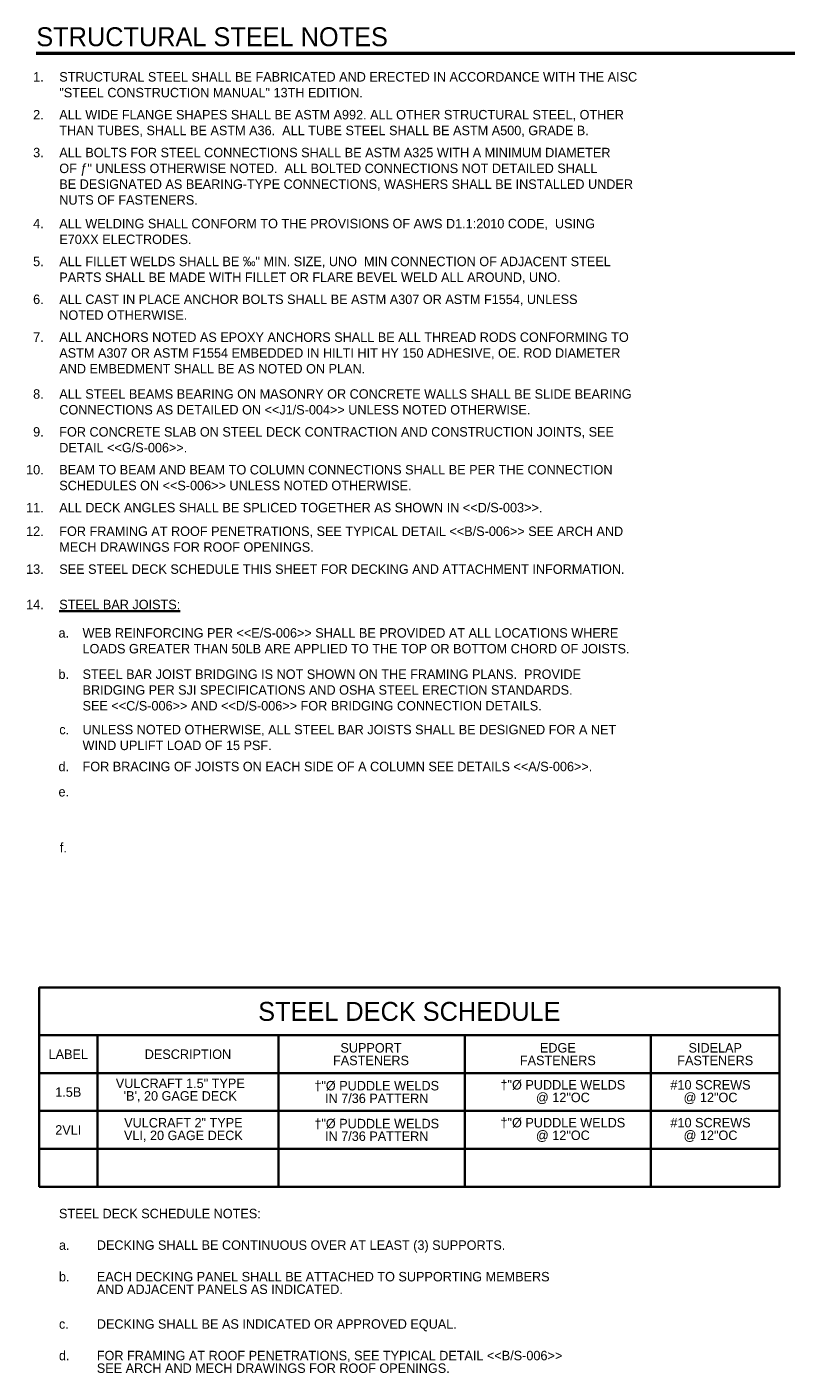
# Model space of a CAD drawing. Header units: inches. Extents: x 101 to 3134, y 199 to 2163.
# Tile 1 of 4: x 101 to 1064, y 456 to 2163. Entities that reach past the tile are written whole.
import ezdxf
from ezdxf.enums import TextEntityAlignment as Align

# ---------------------------------------------------------------- set-up
doc = ezdxf.new("R2010")
doc.units = ezdxf.units.IN
doc.header["$LTSCALE"] = 20
doc.header["$MEASUREMENT"] = 0
doc.layers.add('S-ANNO-TEXT', color=7, linetype='Continuous', lineweight=25)
doc.styles.add('Working', font='working.shx')

msp = doc.modelspace()

# ---------------------------------------------------------------- linework, layer by layer
at = {"layer": 'S-ANNO-TEXT', "color": 4, "linetype": 'Continuous', "lineweight": 50}
msp.add_line((113.0416934, 2129.5005655), (1084.0976702, 2129.5005655), dxfattribs=at)
at = {"layer": 'S-ANNO-TEXT', "color": 2, "linetype": 'Continuous', "lineweight": 35}
for p, q in [((116.6561549, 884.6524831), (1055.6238048, 884.6524831)), ((190.4606779, 884.6524831), (190.4606779, 692.6513615)), ((420.2652008, 884.6524831), (420.2652008, 692.6513615)), ((656.3819108, 884.6524831), (656.3819108, 692.6513615)), ((892.4986207, 884.6524831), (892.4986207, 692.6513615)), ((1055.6238048, 884.6524831), (1055.6238048, 692.6513615)), ((116.6561549, 836.6513615), (1055.6238048, 836.6513615)), ((116.6561549, 788.6513615), (1055.6238048, 788.6513615)), ((116.6561549, 740.6513615), (1055.6238048, 740.6513615)), ((116.6561549, 692.6513615), (1055.6238048, 692.6513615))]:
    msp.add_line(p, q, dxfattribs=at)
msp.add_lwpolyline([(116.6561549, 692.6513615), (1055.6238048, 692.6513615), (1055.6238048, 945.1153149), (116.6561549, 945.1153149), (116.6561549, 692.6513615)], close=True, dxfattribs=at)

# ---------------------------------------------------------------- texts
at = {"layer": 'S-ANNO-TEXT', "color": 4, "linetype": 'Continuous', "lineweight": 50, "style": 'Working'}
msp.add_text('STRUCTURAL STEEL NOTES', height=24, dxfattribs=at).set_placement((113.0416934, 2162.3303014), align=Align.TOP_LEFT)
at = {"layer": 'S-ANNO-TEXT', "color": 2, "linetype": 'Continuous', "lineweight": 35, "style": 'Working'}
for s, p in [('1.', (122.3772364, 2105.5005514)), ('2.', (122.3772364, 2057.5005514)), ('3.', (122.3772364, 2009.5005514)), ('4.', (122.3772364, 1919.5005514)), ('5.', (122.3772364, 1871.5005514)), ('6.', (122.3772364, 1823.5005514)), ('7.', (122.3772364, 1775.5005514)), ('8.', (122.3772364, 1703.5005514)), ('9.', (122.3772364, 1655.5005514)), ('10.', (122.3772364, 1607.5005514)), ('11.', (122.3772364, 1559.5005514)), ('12.', (122.3772364, 1529.5005514)), ('13.', (122.3772364, 1481.5005514)), ('14.', (122.3923419, 1436.6585017)), ('a.', (154.5422998, 1400.6585017)), ('b.', (154.5364404, 1348.3273956)), ('c.', (154.6331201, 1278.1029762)), ('d.', (154.5364404, 1231.3201928)), ('e.', (154.5364404, 1199.3201928)), ('f.', (151.7957177, 1128.5511244))]:
    msp.add_text(s, height=12, dxfattribs=at).set_placement(p, align=Align.TOP_RIGHT)
for s, p in [('%%uSTEEL BAR JOISTS:%%u', (142.1643701, 1436.6585017)), ('STEEL DECK SCHEDULE NOTES:', (141.7572705, 664.6696681)), ('a.', (141.7572705, 624.6696681)), ('DECKING SHALL BE CONTINUOUS OVER AT LEAST (3) SUPPORTS.', (189.7572705, 624.6696681)), ('b.', (141.7572705, 584.6696681)), ('c.', (141.7572705, 524.6696681)), ('DECKING SHALL BE AS INDICATED OR APPROVED EQUAL.', (189.7572705, 524.6696681)), ('d.', (141.7572705, 484.6696681))]:
    msp.add_text(s, height=12, dxfattribs=at).set_placement(p, align=Align.TOP_LEFT)
at = {"layer": 'S-ANNO-TEXT', "color": 4, "linetype": 'Continuous', "lineweight": 50, "style": 'Working'}
msp.add_text('STEEL DECK SCHEDULE', height=24, dxfattribs=at).set_placement((586.1394865, 914.8822778), align=Align.MIDDLE_CENTER)
at = {"layer": 'S-ANNO-TEXT', "color": 2, "linetype": 'Continuous', "lineweight": 35, "style": 'Working'}
for s, p in [('LABEL', (153.558016, 860.6509951)), ('DESCRIPTION', (305.3626589, 860.6509951)), ('1.5B', (153.558016, 812.6531384)), ('2VLI', (153.558016, 764.6507128))]:
    msp.add_text(s, height=12, dxfattribs=at).set_placement(p, align=Align.MIDDLE_CENTER)
at = {"layer": 'S-ANNO-TEXT', "color": 7, "linetype": 'Continuous', "lineweight": 35, "insert": (142.1643701, 2105.5005514), "char_height": 12, "width": 1332.780273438, "attachment_point": 1, "style": 'Working'}
msp.add_mtext('\\Fdgn001|c0;\\C2;STRUCTURAL STEEL SHALL BE FABRICATED AND ERECTED IN ACCORDANCE WITH THE AISC \\P\\pi0.00;"STEEL CONSTRUCTION MANUAL" 13TH EDITION.', dxfattribs=at)
at = {"layer": 'S-ANNO-TEXT', "color": 2, "linetype": 'Continuous', "lineweight": 35, "char_height": 12, "attachment_point": 1, "style": 'Working'}
for s, insert, width in [('\\Fdgn001|c0;\\C2;ALL WIDE FLANGE SHAPES SHALL BE ASTM A992. ALL OTHER STRUCTURAL STEEL, OTHER \\P\\pi0.00;THAN TUBES, SHALL BE ASTM A36.  ALL TUBE STEEL SHALL BE ASTM A500, GRADE B.', (142.1643545, 2057.5005514), 1710.114746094), ('\\Fdgn001|c0;\\C2;ALL BOLTS FOR STEEL CONNECTIONS SHALL BE ASTM A325 WITH A MINIMUM DIAMETER \\P\\pi0.00;OF ƒ" UNLESS OTHERWISE NOTED.  ALL BOLTED CONNECTIONS NOT DETAILED SHALL \\P\\pi0.00;BE DESIGNATED AS BEARING-TYPE CONNECTIONS, WASHERS SHALL BE INSTALLED UNDER\\P\\pi0.00;NUTS OF FASTENERS.', (142.1643545, 2009.5005514), 2738.855957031), ('\\Fdgn001|c0;\\C2;ALL WELDING SHALL CONFORM TO THE PROVISIONS OF AWS D1.1:2010 CODE,  USING \\P\\pi0.00;E70XX ELECTRODES.', (142.1643349, 1919.5005514), 1018.927246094), ('{\\Fdgn001|c0;ALL FILLET WELDS SHALL BE }‰{\\Fdgn001|c0;" MIN. SIZE, UNO  MIN CONNECTION OF ADJACENT STEEL \\PPARTS SHALL BE MADE WITH FILLET OR FLARE BEVEL WELD ALL AROUND, UNO.}', (142.1643545, 1871.5005514), 1635.561523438), ('\\Fdgn001|c0;\\C2;ALL CAST IN PLACE ANCHOR BOLTS SHALL BE ASTM A307 OR ASTM F1554, UNLESS\\P\\pi0.00;NOTED OTHERWISE.', (142.1643388, 1823.5005514), 1004.431640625), ('{\\Fdgn001|c0;ALL ANCHORS NOTED AS EPOXY ANCHORS SHALL BE ALL THREAD RODS CONFORMING TO \\PASTM A307 OR ASTM F1554 EMBEDDED IN HILTI HIT HY 150 ADHESIVE, OE. ROD DIAMETER \\PAND EMBEDMENT SHALL BE AS NOTED ON PLAN.}', (142.1672685, 1775.5005514), 2221.1953125), ('\\Fdgn001|c0;\\C2;ALL STEEL BEAMS BEARING ON MASONRY OR CONCRETE WALLS SHALL BE SLIDE BEARING\\P\\pi0.00;CONNECTIONS AS DETAILED ON <<J1/S-004>> UNLESS NOTED OTHERWISE.', (142.1552841, 1703.5005514), 1580.036132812), ('{\\Fdgn001|c0;FOR CONCRETE SLAB ON STEEL DECK CONTRACTION AND CONSTRUCTION JOINTS, SEE\\PDETAIL <<G/S-006>>.}', (142.1463545, 1655.5005514), 1031.459472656), ('{\\Fdgn001|c0;BEAM TO BEAM AND BEAM TO COLUMN CONNECTIONS SHALL BE PER THE CONNECTION\\PSCHEDULES ON <<S-006>> UNLESS NOTED OTHERWISE.}', (142.1463545, 1607.5005514), 1374.12890625), ('\\Fdgn001|c0;\\C2;ALL DECK ANGLES SHALL BE SPLICED TOGETHER AS SHOWN IN <<D/S-003>>.', (142.1463545, 1559.5005514), 758.893066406), ('\\Fdgn001|c0;\\C2;FOR FRAMING AT ROOF PENETRATIONS, SEE TYPICAL DETAIL <<B/S-006>> SEE ARCH AND\\P\\pi0.00;MECH DRAWINGS FOR ROOF OPENINGS.', (142.1463545, 1529.5005514), 1232.176757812), ('{\\Fdgn001|c0;SEE STEEL DECK SCHEDULE THIS SHEET FOR DECKING AND ATTACHMENT INFORMATION.}', (142.1463545, 1481.5005514), 863.676269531), ('\\Fdgn001|c0;\\C2;WEB REINFORCING PER <<E/S-006>> SHALL BE PROVIDED AT ALL LOCATIONS WHERE \\P\\pi0.00;LOADS GREATER THAN 50LB ARE APPLIED TO THE TOP OR BOTTOM CHORD OF JOISTS.', (171.6584434, 1400.6585017), 1686.965820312), ('\\Fdgn001|c0;\\C2;STEEL BAR JOIST BRIDGING IS NOT SHOWN ON THE FRAMING PLANS.  PROVIDE\\P\\pi0.00;BRIDGING PER SJI SPECIFICATIONS AND OSHA STEEL ERECTION STANDARDS.\\P\\pi0.00;SEE <<C/S-006>> AND <<D/S-006>> FOR BRIDGING CONNECTION DETAILS.', (171.6584434, 1348.3273956), 2172.479003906), ('\\Fdgn001|c0;\\C2;UNLESS NOTED OTHERWISE, ALL STEEL BAR JOISTS SHALL BE DESIGNED FOR A NET\\P\\pi0.00;WIND UPLIFT LOAD OF 15 PSF.', (171.6584434, 1278.1029762), 1115.138671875), ('\\Fdgn001|c0;\\C2;FOR BRACING OF JOISTS ON EACH SIDE OF A COLUMN SEE DETAILS <<A/S-006>>.', (171.6584434, 1231.3201928), 805.639160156)]:
    msp.add_mtext(s, dxfattribs=dict(at, insert=insert, width=width))
at = {"layer": 'S-ANNO-TEXT', "color": 2, "linetype": 'Continuous', "lineweight": 35, "char_height": 12, "line_spacing_factor": 0.8, "style": 'Working'}
for s, insert, width, attachment_point in [('\\Fdgn001|c0;\\C2;SUPPORT \\P\\pi0.00;FASTENERS', (537.485188, 860.6512301), 206.87890625, 5), ('\\Fdgn001|c0;\\C2;EDGE \\P\\pi0.00;FASTENERS', (774.440524, 860.6509951), 168.788574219, 5), ('\\Fdgn001|c0;\\C2;SIDELAP\\P\\pi0.00;FASTENERS', (974.0613442, 860.6509951), 183.461425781, 5), ('\\Fdgn001|c0;\\C2;VULCRAFT 1.5" TYPE \\P\\pi0.00;\'B\', 20 GAGE DECK', (295.5712851, 814.6845258), 392.486328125, 5), ('\\Fdgn001|c0;\\C2;†"%%C PUDDLE WELDS \\P\\pi0.00;IN 7/36 PATTERN', (544.7147483, 812.6513718), 380.216796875, 5), ('\\Fdgn001|c0;\\C2;†"%%C PUDDLE WELDS \\P\\pi0.00;@ 12"OC', (780.8284735, 812.6499743), 289.248535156, 5), ('\\Fdgn001|c0;\\C2;#10 SCREWS \\P\\pi0.00;@ 12"OC', (968.0771918, 812.6531434), 210.083984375, 5), ('\\Fdgn001|c0;\\C2;VULCRAFT 2" TYPE \\P\\pi0.00;VLI, 20 GAGE DECK', (299.5696687, 764.650401), 385.780273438, 5), ('\\Fdgn001|c0;\\C2;†"%%C PUDDLE WELDS \\P\\pi0.00;IN 7/36 PATTERN', (544.7136691, 764.6508007), 380.216796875, 5), ('\\Fdgn001|c0;\\C2;†"%%C PUDDLE WELDS \\P\\pi0.00;@ 12"OC', (780.8299311, 764.6513718), 289.248535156, 5), ('\\Fdgn001|c0;\\C2;#10 SCREWS \\P\\pi0.00;@ 12"OC', (968.0755806, 764.6525723), 210.083984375, 5), ('\\Fdgn001|c0;\\C2;EACH DECKING PANEL SHALL BE ATTACHED TO SUPPORTING MEMBERS\\P\\pi0.00;AND ADJACENT PANELS AS INDICATED.', (189.7572705, 584.6696681), 1046.576660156, 1), ('\\Fdgn001|c0;\\C2;FOR FRAMING AT ROOF PENETRATIONS, SEE TYPICAL DETAIL <<B/S-006>>\\P\\pi0.00;SEE ARCH AND MECH DRAWINGS FOR ROOF OPENINGS. ', (189.7572705, 484.6696681), 1242.631347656, 1)]:
    msp.add_mtext(s, dxfattribs=dict(at, insert=insert, width=width, attachment_point=attachment_point))

doc.saveas('drawing.dxf')
